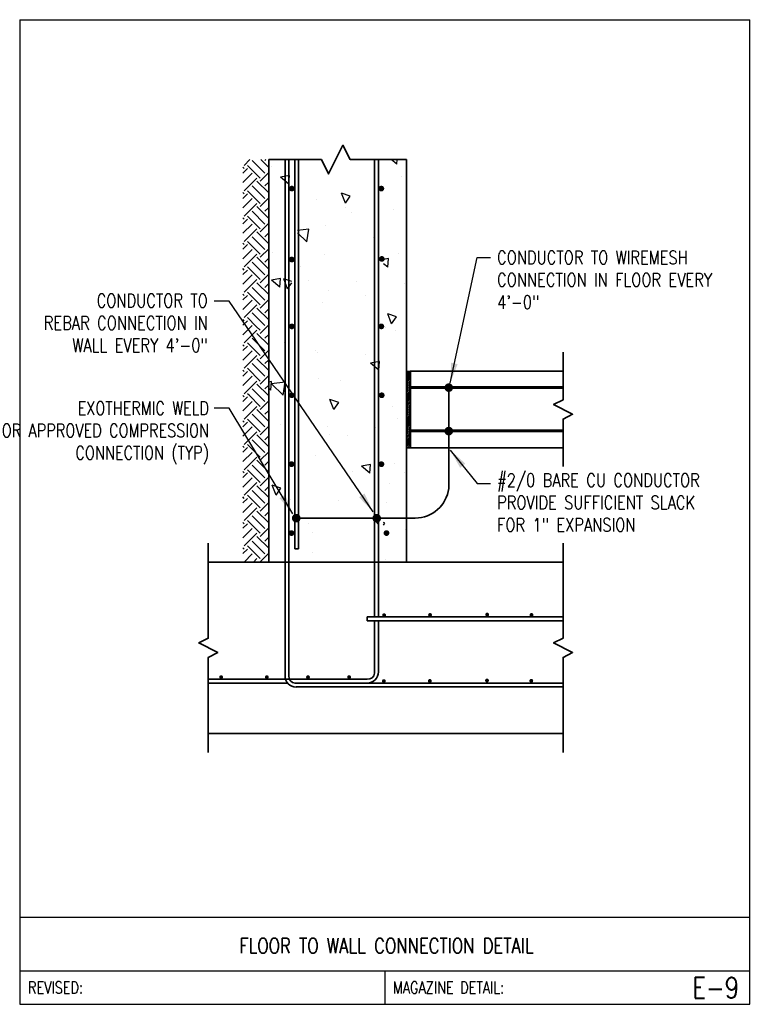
# Model space of a CAD drawing. Header units: inches. Extents: x 0 to 6.88, y 0 to 9.19.
import ezdxf
from ezdxf.enums import TextEntityAlignment as Align

# ---------------------------------------------------------------- set-up
doc = ezdxf.new("R2010")
doc.units = ezdxf.units.IN
doc.header["$MEASUREMENT"] = 0
doc.layers.get('0').update_dxf_attribs({"color": 252})
for name, color, linetype in [('E-ANNO-TEXT', 3, 'Continuous'), ('E-DETL', 2, 'Continuous'), ('E-DETL-FINE', 8, 'Continuous'), ('E-DETL-TEXT', 3, 'Continuous')]:
    doc.layers.add(name, color=color, linetype=linetype)
doc.layers.add('E-DETL-1LINE', color=4, linetype='Continuous', lineweight=35)
doc.styles.add('Arial8', font='arial.ttf', dxfattribs={"height": 0.125})
doc.styles.add('romans', font='romans.shx', dxfattribs={"width": 0.8})
doc.styles.get("Standard").update_dxf_attribs({"font": 'romans.shx', "width": 0.8, "height": 0.125})
doc.dimstyles.new('3-16to1Dim8', dxfattribs={"dimtxt": 12, "dimasz": 0.0625, "dimexe": 0.0625, "dimexo": 0.0625, "dimgap": 0.03125, "dimtad": 1, "dimdec": 4, "dimlfac": 64, "dimzin": 3, "dimdsep": 46, "dimlunit": 4, "dimtxsty": 'Arial8', "dimcen": 0.09375, "dimclrd": 256, "dimclrt": 256, "dimadec": 0, "dimazin": 1, "dimtfac": 1, "dimtdec": 4, "dimtofl": 0, "dimtmove": 0, "dimatfit": 3, "dimfxl": 1, "dimfrac": 1, "dimtolj": 1, "dimtzin": 0, "dimlwd": -1, "dimarcsym": 0})

# ---------------------------------------------------------------- blocks, each defined once
blk = doc.blocks.new('*X1')
at = {"color": 0}
for p, q in [((420.95, 471.77), (415.26, 477.46)), ((417.63, 466.25), (426.47, 475.09)), ((424.26, 475.09), (421.11, 478.24)), ((424.26, 477.3), (425.21, 478.24)), ((435.31, 468.46), (426.47, 477.3)), ((438.63, 471.77), (432.16, 478.24)), ((435.31, 466.25), (444.15, 475.09)), ((441.94, 475.09), (438.78, 478.24)), ((441.94, 477.3), (442.89, 478.24)), ((452.99, 468.46), (444.15, 477.3)), ((456.3, 471.77), (449.83, 478.24)), ((452.99, 466.25), (461.83, 475.09)), ((459.62, 475.09), (456.46, 478.24)), ((459.62, 477.3), (460.57, 478.24)), ((470.67, 468.46), (461.83, 477.3)), ((473.98, 471.77), (467.51, 478.24)), ((470.67, 466.25), (479.51, 475.09)), ((477.3, 475.09), (474.14, 478.24)), ((477.3, 477.3), (478.24, 478.24)), ((488.35, 468.46), (479.51, 477.3)), ((491.66, 471.77), (485.19, 478.24)), ((488.35, 466.25), (497.18, 475.09)), ((494.97, 475.09), (491.82, 478.24)), ((494.97, 477.3), (495.92, 478.24)), ((506.02, 468.46), (497.18, 477.3)), ((509.34, 471.77), (502.87, 478.24)), ((506.02, 466.25), (514.86, 475.09)), ((512.65, 475.09), (509.5, 478.24)), ((512.65, 477.3), (513.6, 478.24)), ((523.7, 468.46), (514.86, 477.3)), ((527.02, 471.77), (520.54, 478.24)), ((523.7, 466.25), (531.44, 473.99)), ((530.33, 475.09), (527.17, 478.24)), ((530.33, 477.3), (531.28, 478.24)), ((531.44, 473.99), (532.54, 475.09)), ((541.38, 468.46), (532.54, 477.3)), ((544.69, 471.77), (538.22, 478.24)), ((541.38, 466.25), (550.22, 475.09)), ((548.01, 475.09), (544.85, 478.24)), ((548.01, 477.3), (548.95, 478.24)), ((559.06, 468.46), (550.22, 477.3)), ((562.37, 471.77), (555.9, 478.24)), ((559.06, 466.25), (567.9, 475.09)), ((565.69, 475.09), (562.53, 478.24)), ((565.69, 477.3), (566.63, 478.24)), ((576.73, 468.46), (567.9, 477.3)), ((579.44, 472.38), (573.58, 478.24)), ((579.44, 468.95), (585.57, 475.09)), ((583.36, 475.09), (580.21, 478.24)), ((583.36, 477.3), (584.31, 478.24)), ((594.41, 468.46), (585.57, 477.3)), ((597.73, 471.77), (591.25, 478.24)), ((594.41, 466.25), (603.25, 475.09)), ((601.04, 475.09), (597.88, 478.24)), ((601.04, 477.3), (601.99, 478.24)), ((612.09, 468.46), (603.25, 477.3)), ((615.4, 471.77), (608.93, 478.24)), ((612.09, 466.25), (620.93, 475.09)), ((618.72, 475.09), (615.56, 478.24)), ((618.72, 477.3), (619.67, 478.24)), ((629.77, 468.46), (620.93, 477.3)), ((633.08, 471.77), (626.61, 478.24)), ((629.77, 466.25), (638.61, 475.09)), ((636.4, 475.09), (633.24, 478.24)), ((636.4, 477.3), (637.34, 478.24)), ((647.44, 468.46), (638.61, 477.3)), ((650.76, 471.77), (644.29, 478.24)), ((647.44, 466.25), (656.28, 475.09)), ((654.07, 475.09), (650.92, 478.24)), ((654.07, 477.3), (655.02, 478.24)), ((665.12, 468.46), (656.28, 477.3)), ((668.44, 471.77), (661.97, 478.24)), ((665.12, 466.25), (673.96, 475.09)), ((671.75, 475.09), (668.59, 478.24)), ((671.75, 477.3), (672.7, 478.24)), ((682.8, 468.46), (673.96, 477.3)), ((686.11, 471.77), (679.64, 478.24)), ((682.8, 466.25), (691.64, 475.09)), ((689.43, 475.09), (686.27, 478.24)), ((689.43, 477.3), (690.38, 478.24)), ((695.62, 473.32), (691.64, 477.3)), ((417.63, 468.46), (415.26, 470.84)), ((415.26, 468.29), (415.43, 468.46)), ((420.95, 462.93), (429.79, 471.77)), ((424.89, 460.24), (433.1, 468.46)), ((438.63, 462.93), (447.47, 471.77)), ((442.57, 460.24), (450.78, 468.46)), ((456.3, 462.93), (465.14, 471.77)), ((460.24, 460.24), (468.46, 468.46)), ((473.98, 462.93), (482.82, 471.77)), ((477.92, 460.24), (486.14, 468.46)), ((491.66, 462.93), (500.5, 471.77)), ((495.6, 460.24), (503.81, 468.46)), ((509.34, 462.93), (518.18, 471.77)), ((513.28, 460.24), (521.49, 468.46)), ((527.02, 462.93), (531.44, 467.36)), ((531.44, 467.36), (535.85, 471.77)), ((531.44, 460.73), (539.17, 468.46)), ((544.69, 462.93), (553.53, 471.77)), ((548.63, 460.24), (556.85, 468.46)), ((562.37, 462.93), (571.21, 471.77)), ((566.31, 460.24), (574.52, 468.46)), ((576.73, 466.25), (579.44, 468.95)), ((580.05, 471.77), (579.44, 472.38)), ((580.05, 462.93), (588.89, 471.77)), ((583.99, 460.24), (592.2, 468.46)), ((597.73, 462.93), (606.57, 471.77)), ((601.67, 460.24), (609.88, 468.46)), ((615.4, 462.93), (624.24, 471.77)), ((619.34, 460.24), (627.56, 468.46)), ((633.08, 462.93), (641.92, 471.77)), ((637.02, 460.24), (645.23, 468.46)), ((650.76, 462.93), (659.6, 471.77)), ((654.7, 460.24), (662.91, 468.46)), ((668.44, 462.93), (677.28, 471.77)), ((672.38, 460.24), (680.59, 468.46)), ((686.11, 462.93), (694.95, 471.77)), ((421.43, 460.24), (415.43, 466.25)), ((432.48, 460.24), (429.79, 462.93)), ((439.11, 460.24), (433.1, 466.25)), ((450.16, 460.24), (447.47, 462.93)), ((456.78, 460.24), (450.78, 466.25)), ((467.83, 460.24), (465.14, 462.93)), ((474.46, 460.24), (468.46, 466.25)), ((485.51, 460.24), (482.82, 462.93)), ((492.14, 460.24), (486.14, 466.25)), ((503.19, 460.24), (500.5, 462.93)), ((509.82, 460.24), (503.81, 466.25)), ((520.87, 460.24), (518.18, 462.93)), ((527.5, 460.24), (521.49, 466.25)), ((530.95, 460.24), (531.44, 460.73)), ((538.54, 460.24), (535.85, 462.93)), ((545.17, 460.24), (539.17, 466.25)), ((556.22, 460.24), (553.53, 462.93)), ((562.85, 460.24), (556.85, 466.25)), ((573.9, 460.24), (571.21, 462.93)), ((579.44, 461.33), (574.52, 466.25)), ((580.53, 460.24), (579.44, 461.33)), ((591.58, 460.24), (588.89, 462.93)), ((598.21, 460.24), (592.2, 466.25)), ((609.25, 460.24), (606.57, 462.93)), ((615.88, 460.24), (609.88, 466.25)), ((626.93, 460.24), (624.24, 462.93)), ((633.56, 460.24), (627.56, 466.25)), ((644.61, 460.24), (641.92, 462.93)), ((651.24, 460.24), (645.23, 466.25)), ((662.29, 460.24), (659.6, 462.93)), ((668.92, 460.24), (662.91, 466.25)), ((679.97, 460.24), (677.28, 462.93)), ((686.59, 460.24), (680.59, 466.25)), ((690.05, 460.24), (695.62, 465.81)), ((695.62, 462.27), (694.95, 462.93))]:
    blk.add_line(p, q, dxfattribs=at)
blk = doc.blocks.new('*X5')
at = {"color": 0}
for p, q in [((357.12, -41.28), (364.12, -38.59)), ((362.09, -44.63), (364.12, -38.59)), ((426.9, -46.21), (434.69, -38.09)), ((430.36, -37.65), (431.58, -36.2)), ((430.36, -37.65), (436.33, -38.17)), ((435.79, -47.59), (434.69, -38.09)), ((436.33, -38.17), (435.97, -36.2)), ((457.73, -37.05), (457.73, -37.05)), ((492.27, -36.53), (492.27, -36.53)), ((502.08, -43.93), (506.9, -38.18)), ((508.06, -44.45), (506.9, -38.18)), ((526.36, -38.64), (526.36, -38.64)), ((585.99, -38.24), (585.99, -38.24)), ((357.12, -41.28), (362.09, -44.63)), ((406.39, -44.09), (406.39, -44.09)), ((426.9, -46.21), (435.79, -47.59)), ((433.95, -46.55), (433.95, -46.55)), ((463.2, -46.95), (463.2, -46.95)), ((500.83, -49.29), (507.83, -46.6)), ((502.08, -43.93), (508.06, -44.45)), ((505.95, -52.2), (507.83, -46.6)), ((573.81, -50.2), (578.63, -44.46)), ((579.79, -50.73), (578.63, -44.46)), ((354.45, -51.59), (354.45, -51.59)), ((425.33, -51.94), (425.33, -51.94)), ((500.83, -49.29), (505.14, -52.2)), ((573.81, -50.2), (579.79, -50.72)), ((574.55, -48.48), (574.55, -48.48)), ((375.64, -56.56), (375.64, -56.56)), ((516.23, -58.49), (516.23, -58.49)), ((533.62, -62.76), (539.92, -56.2)), ((542.51, -64.14), (541.59, -56.2)), ((558.96, -56.44), (558.96, -56.44)), ((317.32, -66.57), (317.32, -66.57)), ((331.48, -66.62), (331.48, -66.62)), ((337.14, -63.55), (337.14, -63.55)), ((457.92, -68.5), (457.92, -68.5)), ((507.03, -63.93), (507.03, -63.93)), ((533.62, -62.76), (542.51, -64.14)), ((384.86, -68.87), (384.86, -68.87)), ((438.25, -71.13), (438.25, -71.13)), ((456.52, -70.34), (456.52, -70.34)), ((491.63, -73.39), (491.63, -73.39)), ((525.08, -74.78), (525.08, -74.78)), ((562.96, -69.8), (562.96, -69.8)), ((399.6, -78.51), (399.6, -78.51)), ((405.17, -77.38), (405.17, -77.38)), ((416.81, -81.54), (423.81, -78.85)), ((416.81, -81.54), (421.78, -84.9)), ((421.78, -84.9), (423.81, -78.85)), ((500.05, -78.08), (500.05, -78.08)), ((545.01, -75.64), (545.01, -75.64)), ((341.28, -88.52), (341.28, -88.52)), ((353.23, -84.87), (353.23, -84.87)), ((436.89, -86.39), (436.89, -86.39)), ((560.52, -89.55), (567.52, -86.86)), ((565.49, -92.91), (567.52, -86.86)), ((373.99, -94.67), (373.99, -94.67)), ((399.02, -91.38), (399.02, -91.38)), ((554.43, -93.49), (554.43, -93.49)), ((557.75, -89.73), (557.75, -89.73)), ((560.52, -89.55), (565.49, -92.91)), ((372.51, -106.6), (377.33, -100.85)), ((378.48, -107.12), (377.33, -100.85)), ((505.81, -97.22), (505.81, -97.22)), ((310.83, -102.99), (310.83, -102.99)), ((372.51, -106.6), (378.48, -107.12)), ((444.23, -112.87), (449.05, -107.13)), ((450.21, -113.39), (449.05, -107.13)), ((455.3, -103.63), (455.3, -103.63)), ((496.11, -103.5), (496.11, -103.5)), ((536.65, -109.24), (536.65, -109.24)), ((336.35, -116.2), (337.76, -117.15)), ((336.95, -112.2), (339.79, -111.11)), ((337.76, -117.15), (338.08, -116.2)), ((339.42, -112.2), (339.79, -111.11)), ((403.96, -110.67), (403.96, -110.67)), ((444.23, -112.87), (450.21, -113.39)), ((515.96, -119.15), (518.43, -116.2)), ((521.93, -119.67), (521.29, -116.2)), ((312.01, -117.72), (312.01, -117.72)), ((352.02, -118.16), (352.02, -118.16)), ((365.39, -119.97), (365.39, -119.97)), ((418.77, -122.23), (418.77, -122.23)), ((473.74, -117.52), (473.74, -117.52)), ((476.5, -121.8), (483.5, -119.12)), ((476.5, -121.8), (481.47, -125.16)), ((481.47, -125.16), (483.5, -119.12)), ((515.96, -119.15), (521.93, -119.67)), ((556.53, -123.02), (556.53, -123.02)), ((587.68, -125.42), (590.93, -121.55)), ((379.47, -123.52), (379.47, -123.52)), ((410.59, -125.83), (410.59, -125.83)), ((472.15, -124.49), (472.15, -124.49)), ((525.54, -126.74), (525.54, -126.74)), ((578.92, -129), (578.92, -129)), ((587.68, -125.42), (590.93, -125.7)), ((333.09, -131.15), (333.09, -131.15)), ((372.71, -130.82), (372.71, -130.82)), ((504.59, -130.51), (504.59, -130.51))]:
    blk.add_line(p, q, dxfattribs=at)
blk = doc.blocks.new('*X2')
at = {"color": 0}
for p, q in [((1021.4, 438), (1025.2, 441.9)), ((1021.4, 439.8), (1023.5, 441.9)), ((1021.4, 441.6), (1021.7, 441.9)), ((1021.4, 436.2), (1025.4, 440.2)), ((1021.4, 434.5), (1025.4, 438.5)), ((1021.4, 432.7), (1025.4, 436.7)), ((1021.4, 430.9), (1025.4, 434.9)), ((1021.4, 429.2), (1025.4, 433.2)), ((1021.4, 427.4), (1025.4, 431.4)), ((1021.4, 425.6), (1025.4, 429.6)), ((1021.4, 423.9), (1025.4, 427.9)), ((1021.4, 422.1), (1025.4, 426.1)), ((1021.4, 420.3), (1025.4, 424.3)), ((1021.4, 418.6), (1025.4, 422.6)), ((1021.4, 416.8), (1025.4, 420.8)), ((1021.4, 415), (1025.4, 419)), ((1021.4, 413.3), (1025.4, 417.3)), ((1021.4, 411.5), (1025.4, 415.5)), ((1021.4, 409.7), (1025.4, 413.7)), ((1021.4, 408), (1025.4, 412)), ((1021.4, 406.2), (1025.4, 410.2)), ((1021.4, 404.4), (1025.4, 408.4)), ((1021.4, 402.7), (1025.4, 406.7)), ((1021.4, 400.9), (1025.4, 404.9)), ((1021.4, 399.1), (1025.4, 403.1)), ((1021.4, 397.4), (1025.4, 401.4)), ((1021.4, 395.6), (1025.4, 399.6)), ((1021.4, 393.8), (1025.4, 397.8)), ((1021.4, 392.1), (1025.4, 396.1)), ((1021.4, 390.3), (1025.4, 394.3)), ((1021.4, 388.5), (1025.4, 392.5)), ((1021.4, 386.8), (1025.4, 390.8)), ((1021.4, 385), (1025.4, 389)), ((1021.4, 383.2), (1025.4, 387.2)), ((1021.4, 381.4), (1025.4, 385.4)), ((1021.4, 379.7), (1025.4, 383.7)), ((1021.4, 377.9), (1025.4, 381.9)), ((1021.4, 376.1), (1025.4, 380.1)), ((1021.4, 374.4), (1025.4, 378.4)), ((1021.4, 372.6), (1025.4, 376.6)), ((1021.4, 370.8), (1025.4, 374.8)), ((1022.2, 369.9), (1025.4, 373.1)), ((1023.9, 369.9), (1025.4, 371.3))]:
    blk.add_line(p, q, dxfattribs=at)
blk = doc.blocks.new('*X3')
at = {"color": 0}
for p, q in [((1021.4, 444.2), (1021.5, 444.2)), ((1021.4, 443.8), (1021.5, 443.8)), ((1021.5, 444.5), (1021.8, 444.5)), ((1021.5, 444), (1021.8, 444)), ((1021.5, 443.5), (1021.8, 443.5)), ((1021.5, 443.2), (1021.5, 443.2)), ((1021.6, 443), (1021.8, 443)), ((1021.7, 445), (1021.8, 445)), ((1021.8, 444.8), (1022, 444.8)), ((1021.8, 444.2), (1022, 444.2)), ((1021.8, 443.8), (1022, 443.8)), ((1021.8, 443.2), (1022, 443.2)), ((1021.8, 442.8), (1022, 442.8)), ((1021.9, 445.2), (1022, 445.2)), ((1022, 445), (1022.2, 445)), ((1022, 444.5), (1022.2, 444.5)), ((1022, 444), (1022.2, 444)), ((1022, 443.5), (1022.2, 443.5)), ((1022, 443), (1022.2, 443)), ((1022, 442.5), (1022.2, 442.5)), ((1022.2, 445.5), (1022.2, 445.5)), ((1022.2, 445.2), (1022.5, 445.2)), ((1022.2, 444.8), (1022.5, 444.8)), ((1022.2, 444.2), (1022.5, 444.2)), ((1022.2, 443.8), (1022.5, 443.8)), ((1022.2, 443.2), (1022.5, 443.2)), ((1022.2, 442.8), (1022.5, 442.8)), ((1022.5, 445.5), (1022.8, 445.5)), ((1022.5, 445), (1022.8, 445)), ((1022.5, 444.5), (1022.8, 444.5)), ((1022.5, 444), (1022.8, 444)), ((1022.5, 443.5), (1022.8, 443.5)), ((1022.5, 443), (1022.8, 443)), ((1022.5, 442.5), (1022.8, 442.5)), ((1022.8, 445.8), (1023, 445.8)), ((1022.8, 445.2), (1023, 445.2)), ((1022.8, 444.8), (1023, 444.8)), ((1022.8, 444.2), (1023, 444.2)), ((1022.8, 443.8), (1023, 443.8)), ((1022.8, 443.2), (1023, 443.2)), ((1022.8, 442.8), (1023, 442.8)), ((1023, 445.5), (1023.2, 445.5)), ((1023, 445), (1023.2, 445)), ((1023, 444.5), (1023.2, 444.5)), ((1023, 444), (1023.2, 444)), ((1023, 443.5), (1023.2, 443.5)), ((1023, 443), (1023.2, 443)), ((1023, 442.5), (1023.2, 442.5)), ((1023.2, 445.8), (1023.5, 445.8)), ((1023.2, 445.2), (1023.5, 445.2)), ((1023.2, 444.8), (1023.5, 444.8)), ((1023.2, 444.2), (1023.5, 444.2)), ((1023.2, 443.8), (1023.5, 443.8)), ((1023.2, 443.2), (1023.5, 443.2)), ((1023.2, 442.8), (1023.5, 442.8)), ((1023.5, 445.5), (1023.8, 445.5)), ((1023.5, 445), (1023.8, 445)), ((1023.5, 444.5), (1023.8, 444.5)), ((1023.5, 444), (1023.8, 444)), ((1023.5, 443.5), (1023.8, 443.5)), ((1023.5, 443), (1023.8, 443)), ((1023.5, 442.5), (1023.8, 442.5)), ((1023.8, 445.8), (1024, 445.8)), ((1023.8, 445.2), (1024, 445.2)), ((1023.8, 444.8), (1024, 444.8)), ((1023.8, 444.2), (1024, 444.2)), ((1023.8, 443.8), (1024, 443.8)), ((1023.8, 443.2), (1024, 443.2)), ((1023.8, 442.8), (1024, 442.8)), ((1024, 445.5), (1024.2, 445.5)), ((1024, 445), (1024.2, 445)), ((1024, 444.5), (1024.2, 444.5)), ((1024, 444), (1024.2, 444)), ((1024, 443.5), (1024.2, 443.5)), ((1024, 443), (1024.2, 443)), ((1024, 442.5), (1024.2, 442.5)), ((1024.2, 445.2), (1024.5, 445.2)), ((1024.2, 444.8), (1024.5, 444.8)), ((1024.2, 444.2), (1024.5, 444.2)), ((1024.2, 443.8), (1024.5, 443.8)), ((1024.2, 443.2), (1024.5, 443.2)), ((1024.2, 442.8), (1024.5, 442.8)), ((1024.5, 445.5), (1024.5, 445.5)), ((1024.5, 445), (1024.8, 445)), ((1024.5, 444.5), (1024.8, 444.5)), ((1024.5, 444), (1024.8, 444)), ((1024.5, 443.5), (1024.8, 443.5)), ((1024.5, 443), (1024.8, 443)), ((1024.5, 442.5), (1024.8, 442.5)), ((1024.8, 445.2), (1024.8, 445.2)), ((1024.8, 444.8), (1025, 444.8)), ((1024.8, 444.2), (1025, 444.2)), ((1024.8, 443.8), (1025, 443.8)), ((1024.8, 443.2), (1025, 443.2)), ((1024.8, 442.8), (1025, 442.8)), ((1025, 445), (1025, 445)), ((1025, 444.5), (1025.2, 444.5)), ((1025, 444), (1025.2, 444)), ((1025, 443.5), (1025.2, 443.5)), ((1025, 443), (1025.2, 443)), ((1025.2, 444.2), (1025.3, 444.2)), ((1025.2, 443.8), (1025.4, 443.8)), ((1025.2, 443.2), (1025.3, 443.2)), ((1022.2, 442.2), (1022.5, 442.2)), ((1022.6, 442), (1022.8, 442)), ((1022.8, 442.2), (1023, 442.2)), ((1023, 442), (1023.2, 442)), ((1023.2, 442.2), (1023.5, 442.2)), ((1023.5, 442), (1023.8, 442)), ((1023.8, 442.2), (1024, 442.2)), ((1024, 442), (1024.1, 442)), ((1024.2, 442.2), (1024.5, 442.2))]:
    blk.add_line(p, q, dxfattribs=at)
blk = doc.blocks.new('*X4')
at = {"color": 0}
for p, q in [((1021.40625, 449.6875), (1021.40625, 449.6875)), ((1021.40625, 449.0625), (1021.40625, 449.0625)), ((1021.40625, 448.4375), (1021.40625, 448.4375)), ((1021.40625, 447.8125), (1021.40625, 447.8125)), ((1021.40625, 447.1875), (1021.40625, 447.1875)), ((1021.40625, 446.5625), (1021.40625, 446.5625)), ((1021.40625, 445.9375), (1021.40625, 445.9375)), ((1021.40625, 445.3125), (1021.40625, 445.3125)), ((1021.40625, 444.6875), (1021.40625, 444.6875)), ((1021.5625, 449.375), (1021.5625, 449.375)), ((1021.5625, 448.75), (1021.5625, 448.75)), ((1021.5625, 448.125), (1021.5625, 448.125)), ((1021.5625, 447.5), (1021.5625, 447.5)), ((1021.5625, 446.875), (1021.5625, 446.875)), ((1021.5625, 446.25), (1021.5625, 446.25)), ((1021.5625, 445.625), (1021.5625, 445.625)), ((1021.5625, 445), (1021.5625, 445)), ((1021.71875, 449.6875), (1021.71875, 449.6875)), ((1021.71875, 449.0625), (1021.71875, 449.0625)), ((1021.71875, 448.4375), (1021.71875, 448.4375)), ((1021.71875, 447.8125), (1021.71875, 447.8125)), ((1021.71875, 447.1875), (1021.71875, 447.1875)), ((1021.71875, 446.5625), (1021.71875, 446.5625)), ((1021.71875, 445.9375), (1021.71875, 445.9375)), ((1021.71875, 445.3125), (1021.71875, 445.3125)), ((1021.875, 449.375), (1021.875, 449.375)), ((1021.875, 448.75), (1021.875, 448.75)), ((1021.875, 448.125), (1021.875, 448.125)), ((1021.875, 447.5), (1021.875, 447.5)), ((1021.875, 446.875), (1021.875, 446.875)), ((1021.875, 446.25), (1021.875, 446.25)), ((1021.875, 445.625), (1021.875, 445.625)), ((1022.03125, 449.0625), (1022.03125, 449.0625)), ((1022.03125, 448.4375), (1022.03125, 448.4375)), ((1022.03125, 447.8125), (1022.03125, 447.8125)), ((1022.03125, 447.1875), (1022.03125, 447.1875)), ((1022.03125, 446.5625), (1022.03125, 446.5625)), ((1022.03125, 445.9375), (1022.03125, 445.9375)), ((1022.1875, 449.375), (1022.1875, 449.375)), ((1022.1875, 448.75), (1022.1875, 448.75)), ((1022.1875, 448.125), (1022.1875, 448.125)), ((1022.1875, 447.5), (1022.1875, 447.5)), ((1022.1875, 446.875), (1022.1875, 446.875)), ((1022.1875, 446.25), (1022.1875, 446.25)), ((1022.1875, 445.625), (1022.1875, 445.625)), ((1022.34375, 449.0625), (1022.34375, 449.0625)), ((1022.34375, 448.4375), (1022.34375, 448.4375)), ((1022.34375, 447.8125), (1022.34375, 447.8125)), ((1022.34375, 447.1875), (1022.34375, 447.1875)), ((1022.34375, 446.5625), (1022.34375, 446.5625)), ((1022.34375, 445.9375), (1022.34375, 445.9375)), ((1022.5, 449.375), (1022.5, 449.375)), ((1022.5, 448.75), (1022.5, 448.75)), ((1022.5, 448.125), (1022.5, 448.125)), ((1022.5, 447.5), (1022.5, 447.5)), ((1022.5, 446.875), (1022.5, 446.875)), ((1022.5, 446.25), (1022.5, 446.25)), ((1022.65625, 449.0625), (1022.65625, 449.0625)), ((1022.65625, 448.4375), (1022.65625, 448.4375)), ((1022.65625, 447.8125), (1022.65625, 447.8125)), ((1022.65625, 447.1875), (1022.65625, 447.1875)), ((1022.65625, 446.5625), (1022.65625, 446.5625)), ((1022.65625, 445.9375), (1022.65625, 445.9375)), ((1022.8125, 449.375), (1022.8125, 449.375)), ((1022.8125, 448.75), (1022.8125, 448.75)), ((1022.8125, 448.125), (1022.8125, 448.125)), ((1022.8125, 447.5), (1022.8125, 447.5)), ((1022.8125, 446.875), (1022.8125, 446.875)), ((1022.8125, 446.25), (1022.8125, 446.25)), ((1022.96875, 449.0625), (1022.96875, 449.0625)), ((1022.96875, 448.4375), (1022.96875, 448.4375)), ((1022.96875, 447.8125), (1022.96875, 447.8125)), ((1022.96875, 447.1875), (1022.96875, 447.1875)), ((1022.96875, 446.5625), (1022.96875, 446.5625)), ((1022.96875, 445.9375), (1022.96875, 445.9375)), ((1023.125, 449.375), (1023.125, 449.375)), ((1023.125, 448.75), (1023.125, 448.75)), ((1023.125, 448.125), (1023.125, 448.125)), ((1023.125, 447.5), (1023.125, 447.5)), ((1023.125, 446.875), (1023.125, 446.875)), ((1023.125, 446.25), (1023.125, 446.25)), ((1023.28125, 449.0625), (1023.28125, 449.0625)), ((1023.28125, 448.4375), (1023.28125, 448.4375)), ((1023.28125, 447.8125), (1023.28125, 447.8125)), ((1023.28125, 447.1875), (1023.28125, 447.1875)), ((1023.28125, 446.5625), (1023.28125, 446.5625)), ((1023.28125, 445.9375), (1023.28125, 445.9375)), ((1023.4375, 448.75), (1023.4375, 448.75)), ((1023.4375, 448.125), (1023.4375, 448.125)), ((1023.4375, 447.5), (1023.4375, 447.5)), ((1023.4375, 446.875), (1023.4375, 446.875)), ((1023.4375, 446.25), (1023.4375, 446.25)), ((1023.59375, 449.0625), (1023.59375, 449.0625)), ((1023.59375, 448.4375), (1023.59375, 448.4375)), ((1023.59375, 447.8125), (1023.59375, 447.8125)), ((1023.59375, 447.1875), (1023.59375, 447.1875)), ((1023.59375, 446.5625), (1023.59375, 446.5625)), ((1023.59375, 445.9375), (1023.59375, 445.9375)), ((1023.75, 449.375), (1023.75, 449.375)), ((1023.75, 448.75), (1023.75, 448.75)), ((1023.75, 448.125), (1023.75, 448.125)), ((1023.75, 447.5), (1023.75, 447.5)), ((1023.75, 446.875), (1023.75, 446.875)), ((1023.75, 446.25), (1023.75, 446.25)), ((1023.90625, 449.0625), (1023.90625, 449.0625)), ((1023.90625, 448.4375), (1023.90625, 448.4375)), ((1023.90625, 447.8125), (1023.90625, 447.8125)), ((1023.90625, 447.1875), (1023.90625, 447.1875)), ((1023.90625, 446.5625), (1023.90625, 446.5625)), ((1023.90625, 445.9375), (1023.90625, 445.9375)), ((1024.0625, 449.375), (1024.0625, 449.375)), ((1024.0625, 448.75), (1024.0625, 448.75)), ((1024.0625, 448.125), (1024.0625, 448.125)), ((1024.0625, 447.5), (1024.0625, 447.5)), ((1024.0625, 446.875), (1024.0625, 446.875)), ((1024.0625, 446.25), (1024.0625, 446.25)), ((1024.21875, 449.0625), (1024.21875, 449.0625)), ((1024.21875, 448.4375), (1024.21875, 448.4375)), ((1024.21875, 447.8125), (1024.21875, 447.8125)), ((1024.21875, 447.1875), (1024.21875, 447.1875)), ((1024.21875, 446.5625), (1024.21875, 446.5625)), ((1024.21875, 445.9375), (1024.21875, 445.9375)), ((1024.375, 449.375), (1024.375, 449.375)), ((1024.375, 448.75), (1024.375, 448.75)), ((1024.375, 448.125), (1024.375, 448.125)), ((1024.375, 447.5), (1024.375, 447.5)), ((1024.375, 446.875), (1024.375, 446.875)), ((1024.375, 446.25), (1024.375, 446.25)), ((1024.375, 445.625), (1024.375, 445.625)), ((1024.53125, 449.0625), (1024.53125, 449.0625)), ((1024.53125, 448.4375), (1024.53125, 448.4375)), ((1024.53125, 447.8125), (1024.53125, 447.8125)), ((1024.53125, 447.1875), (1024.53125, 447.1875)), ((1024.53125, 446.5625), (1024.53125, 446.5625)), ((1024.53125, 445.9375), (1024.53125, 445.9375)), ((1024.6875, 449.375), (1024.6875, 449.375)), ((1024.6875, 448.75), (1024.6875, 448.75)), ((1024.6875, 448.125), (1024.6875, 448.125)), ((1024.6875, 447.5), (1024.6875, 447.5)), ((1024.6875, 446.875), (1024.6875, 446.875)), ((1024.6875, 446.25), (1024.6875, 446.25)), ((1024.6875, 445.625), (1024.6875, 445.625)), ((1024.84375, 449.0625), (1024.84375, 449.0625)), ((1024.84375, 448.4375), (1024.84375, 448.4375)), ((1024.84375, 447.8125), (1024.84375, 447.8125)), ((1024.84375, 447.1875), (1024.84375, 447.1875)), ((1024.84375, 446.5625), (1024.84375, 446.5625)), ((1024.84375, 445.9375), (1024.84375, 445.9375)), ((1024.84375, 445.3125), (1024.84375, 445.3125)), ((1025, 449.375), (1025, 449.375)), ((1025, 448.75), (1025, 448.75)), ((1025, 448.125), (1025, 448.125)), ((1025, 447.5), (1025, 447.5)), ((1025, 446.875), (1025, 446.875)), ((1025, 446.25), (1025, 446.25)), ((1025, 445.625), (1025, 445.625)), ((1025.15625, 449.6875), (1025.15625, 449.6875)), ((1025.15625, 449.0625), (1025.15625, 449.0625)), ((1025.15625, 448.4375), (1025.15625, 448.4375)), ((1025.15625, 447.8125), (1025.15625, 447.8125)), ((1025.15625, 447.1875), (1025.15625, 447.1875)), ((1025.15625, 446.5625), (1025.15625, 446.5625)), ((1025.15625, 445.9375), (1025.15625, 445.9375)), ((1025.15625, 445.3125), (1025.15625, 445.3125)), ((1025.3125, 449.375), (1025.3125, 449.375)), ((1025.3125, 448.75), (1025.3125, 448.75)), ((1025.3125, 448.125), (1025.3125, 448.125)), ((1025.3125, 447.5), (1025.3125, 447.5)), ((1025.3125, 446.875), (1025.3125, 446.875)), ((1025.3125, 446.25), (1025.3125, 446.25)), ((1025.3125, 445.625), (1025.3125, 445.625)), ((1025.3125, 445), (1025.3125, 445))]:
    blk.add_line(p, q, dxfattribs=at)

msp = doc.modelspace()

# ---------------------------------------------------------------- linework, layer by layer
at = {"layer": 'E-DETL'}
for p, q in [((0, 9.1875), (0, 0)), ((0, 9.1875), (6.8095, 9.1875)), ((6.8095, 0), (6.8095, 9.1875)), ((0, 0.8125), (6.8095, 0.8125)), ((0, 0.3125), (6.8095, 0.3125)), ((3.4048, 0.3125), (3.4048, 0)), ((0, 0), (6.8095, 0))]:
    msp.add_line(p, q, dxfattribs=at)
at = {"layer": 'E-DETL-1LINE'}
for p, q in [((2.3231, 4.1269), (2.3231, 7.8817)), ((2.4748, 3.065), (2.4748, 7.8817)), ((2.5105, 7.8817), (2.5105, 3.0545)), ((2.5653, 7.8817), (2.5653, 4.2512)), ((2.601, 4.2512), (2.601, 7.8817)), ((3.3099, 7.8817), (3.3099, 3.6155)), ((3.3456, 3.6155), (3.3456, 7.8817)), ((3.6088, 4.1269), (3.6088, 7.8817)), ((3.6088, 5.727), (3.6088, 6.7984)), ((3.6445, 5.1936), (3.6445, 5.9079)), ((3.6445, 5.9079), (5.0686, 5.9079)), ((3.6088, 5.8365), (3.6445, 5.8365)), ((3.6445, 5.7617), (5.0686, 5.7617)), ((3.6445, 5.7494), (5.0686, 5.7494)), ((4.0034, 5.7573), (4.0034, 5.3564)), ((3.6445, 5.3564), (5.0686, 5.3564)), ((3.6445, 5.3442), (5.0686, 5.3442)), ((4.0022, 5.3387), (4.0022, 4.8128)), ((3.6088, 5.1936), (5.0686, 5.1936)), ((3.6088, 5.1936), (3.6445, 5.1936)), ((3.6897, 4.5368), (2.5653, 4.5368)), ((2.5653, 4.2512), (2.601, 4.2512)), ((1.7588, 4.1269), (5.0686, 4.1269)), ((3.2414, 3.6155), (5.0706, 3.6155)), ((3.2414, 3.6155), (3.2414, 3.5793)), ((3.2414, 3.5793), (5.0706, 3.5793)), ((3.3099, 3.5793), (3.3099, 3.0907)), ((3.3456, 3.1011), (3.3456, 3.5793)), ((3.2414, 3.0327), (1.7588, 3.0327)), ((2.397, 2.997), (1.7588, 2.997)), ((1.7588, 2.997), (2.5001, 2.997)), ((2.9332, 2.997), (2.5649, 2.997)), ((2.5649, 2.997), (5.0686, 2.997)), ((2.579, 2.9609), (5.0686, 2.9609)), ((1.7588, 2.5267), (5.0686, 2.5267))]:
    msp.add_line(p, q, dxfattribs=at)
for points in [[(3.6088, 7.8817), (3.0826, 7.8817), (3.0156, 8.0156), (2.8817, 7.7478), (2.8147, 7.8817), (2.3231, 7.8817)], [(5.0686, 6.0841), (5.0686, 5.64), (4.9794, 5.5954), (5.1579, 5.5061), (5.0686, 5.4615), (5.0686, 5.0174)], [(1.7588, 4.3031), (1.7588, 3.4161), (1.6695, 3.3714), (1.8481, 3.2821), (1.7588, 3.2375), (1.7588, 2.3505)], [(5.0686, 4.3031), (5.0686, 3.4161), (4.9794, 3.3714), (5.1579, 3.2821), (5.0686, 3.2375), (5.0686, 2.3505)]]:
    msp.add_lwpolyline(points, dxfattribs=at)
for points, const_width in [([(2.5382, 7.598, 1), (2.5382, 7.6248, 1)], 0.0268), ([(3.3733, 7.598, -1), (3.3733, 7.6248, -1)], 0.0268), ([(2.5382, 6.9363, 1), (2.5382, 6.9631, 1)], 0.0268), ([(3.3776, 6.9417, -1), (3.3776, 6.9685, -1)], 0.0268), ([(2.5382, 6.3123, 1), (2.5382, 6.3391, 1)], 0.0268), ([(3.3733, 6.3123, -1), (3.3733, 6.3391, -1)], 0.0268), ([(4.0022, 5.734, 1), (4.0022, 5.7742, 1)], 0.0402), ([(2.5382, 5.6962, -1), (2.5382, 5.6695, -1)], 0.0268), ([(3.377, 5.6962, 1), (3.377, 5.6695, 1)], 0.0268), ([(4.0022, 5.3285, 1), (4.0022, 5.3687, 1)], 0.0402), ([(2.5355, 5.0534, -1), (2.5355, 5.0266, -1)], 0.0268), ([(3.3743, 5.0534, 1), (3.3743, 5.0266, 1)], 0.0268), ([(2.5794, 4.5162, -1), (2.5794, 4.5564, -1)], 0.0402), ([(3.3303, 4.5151, 1), (3.3303, 4.5553, 1)], 0.0402), ([(2.5357, 4.4105, -1), (2.5357, 4.3837, -1)], 0.0268), ([(3.4213, 4.4105, 1), (3.4213, 4.3837, 1)], 0.0268), ([(3.3901, 3.631, 1), (3.4079, 3.631, 1)], 0.0179), ([(3.8186, 3.6328, 1), (3.8365, 3.6328, 1)], 0.0179), ([(4.3517, 3.6365, 1), (4.3695, 3.6365, 1)], 0.0179), ([(4.7648, 3.6334, 1), (4.7827, 3.6334, 1)], 0.0179), ([(1.87, 3.0527, 1), (1.8879, 3.0527, 1)], 0.0179), ([(2.2963, 3.0528, 1), (2.3142, 3.0528, 1)], 0.0179), ([(2.6801, 3.0528, 1), (2.698, 3.0528, 1)], 0.0179), ([(3.0639, 3.0528, 1), (3.0817, 3.0528, 1)], 0.0179), ([(3.3881, 3.0159, 1), (3.406, 3.0159, 1)], 0.0179), ([(3.8167, 3.0177, 1), (3.8345, 3.0177, 1)], 0.0179), ([(4.3497, 3.0214, 1), (4.3676, 3.0214, 1)], 0.0179), ([(4.7629, 3.0183, 1), (4.7807, 3.0183, 1)], 0.0179)]:
    msp.add_lwpolyline(points, format="xyb", close=True, dxfattribs=dict(at, const_width=const_width))
msp.add_circle((3.6266, 5.8543), 0.0179, dxfattribs=at)
for centre, radius, start, end in [((3.6266, 5.9422), 0.0386, 242.47144, 297.52856), ((3.6878, 4.8539), 0.3171, 270.34108, 352.5523), ((2.579, 3.065), 0.1042, 180, 270), ((2.5737, 3.0598), 0.0634, 175.26481, 265.26481), ((3.2414, 3.1011), 0.1042, 270, 0), ((3.2466, 3.0959), 0.0634, 265.26481, 355.26481)]:
    msp.add_arc(centre, radius, start, end, dxfattribs=at)

# ---------------------------------------------------------------- block references
at = {"layer": 'E-DETL-FINE', "xscale": 0.01339285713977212, "yscale": 0.01339285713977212, "zscale": 0.01339285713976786, "rotation": 90}
for name, p in [('*X1', (8.487, -1.4346)), ('*X5', (1.8383, -0.0325))]:
    msp.add_blockref(name, p, dxfattribs=at)
at = {"layer": 'E-DETL-FINE', "xscale": 0.00892857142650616, "yscale": 0.008928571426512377, "zscale": 0.008928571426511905}
for name in ['*X4', '*X3', '*X2']:
    msp.add_blockref(name, (-5.5107, 1.8913), dxfattribs=at)

# ---------------------------------------------------------------- texts
at = {"layer": 'E-ANNO-TEXT', "char_height": 0.125}
for s, insert, width, attachment_point in [('CONDUCTOR TO WIREMESH CONNECTION IN FLOOR EVERY 4\'-0"', (4.4531, 7.0312), 2.479433, 1), ('CONDUCTOR TO\\PREBAR CONNECTION IN WALL EVERY 4\'-0"', (1.7548, 6.6284), 1.837364, 3), ('EXOTHERMIC WELD\\P OR APPROVED COMPRESSION\\PCONNECTION (TYP)', (1.7656, 5.625), 2.179176, 3), ('#2/0 BARE CU CONDUCTOR\\PPROVIDE SUFFICIENT SLACK\\PFOR 1" EXPANSION', (4.4531, 4.9531), 2.900792, 1)]:
    msp.add_mtext(s, dxfattribs=dict(at, insert=insert, width=width, attachment_point=attachment_point))
at = {"layer": 'E-DETL-TEXT', "style": 'romans', "width": 0.8}
msp.add_text('FLOOR TO WALL CONNECTION DETAIL', height=0.14, dxfattribs=at).set_placement((3.4217, 0.4764), align=Align.CENTER)
for s, p in [('REVISED:', (0.0773, 0.1563)), ('MAGAZINE DETAIL:', (3.482, 0.1563))]:
    msp.add_text(s, height=0.11, dxfattribs=at).set_placement(p, align=Align.MIDDLE_LEFT)
msp.add_text('E-9', height=0.19685, dxfattribs=at).set_placement((6.7114, 0.1563), align=Align.MIDDLE_RIGHT)

# ---------------------------------------------------------------- leaders
at = {"layer": 'E-ANNO-TEXT', "ltscale": 100, "annotation_type": 0, "has_hookline": 1}
for points, hookline_direction in [([(4.0156, 5.7969), (4.2656, 6.9688), (4.3906, 6.9688)], 0), ([(3.2969, 4.5938), (1.9531, 6.5625), (1.8125, 6.5625)], 1), ([(2.5469, 4.5781), (1.9531, 5.5625), (1.8125, 5.5625)], 1), ([(4.0156, 5.1719), (4.2656, 4.8594), (4.3906, 4.8594)], 0)]:
    msp.add_leader(points, dimstyle='3-16to1Dim8', override={"dimasz": 0.1875, "dimtad": 0, "dimclrd": 256}, dxfattribs=dict(at, hookline_direction=hookline_direction))

doc.saveas('drawing.dxf')
